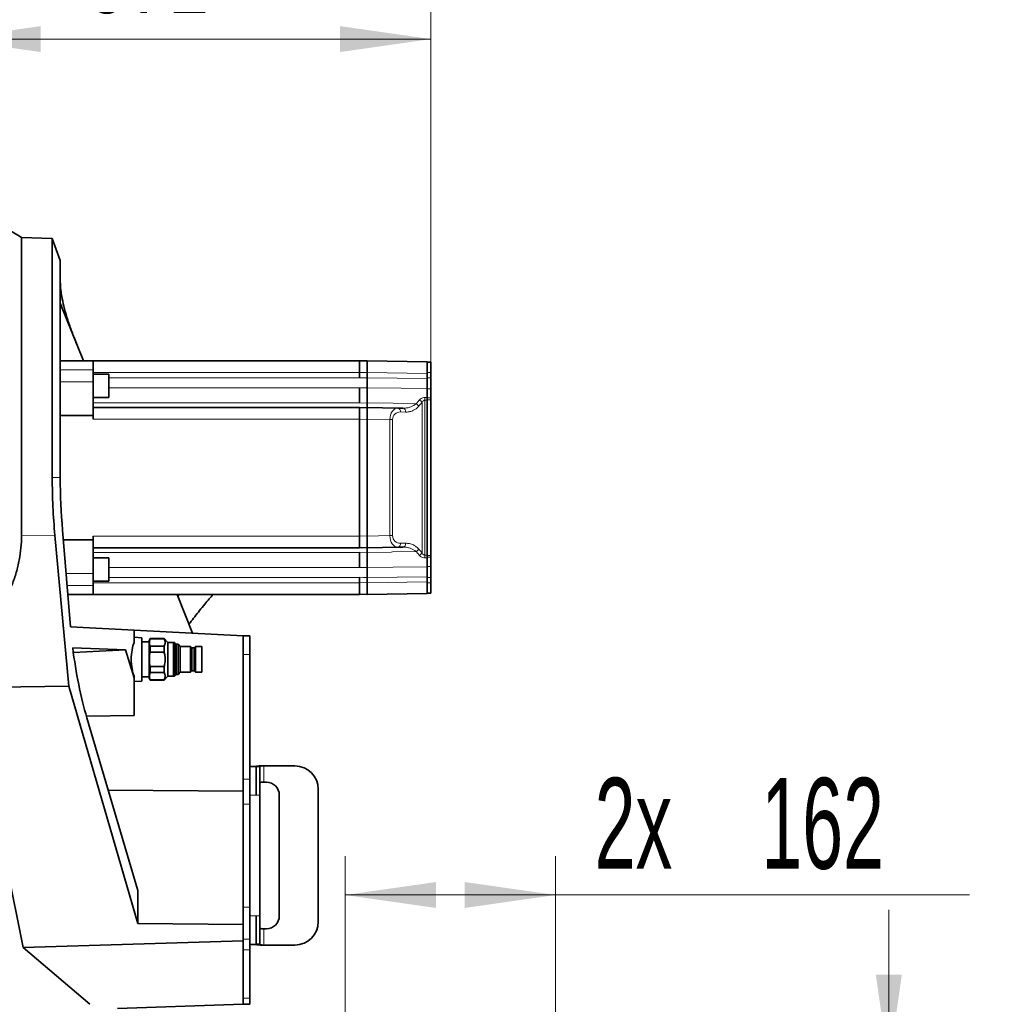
# Model space of a CAD drawing. Header units: millimetres. Extents: x 0 to 12429, y 0 to 8400.
# Tile 37 of 139: x 4684 to 5438, y 3514 to 4272. Entities that reach past the tile are written whole.
import ezdxf

# ---------------------------------------------------------------- set-up
doc = ezdxf.new("R2010")
doc.units = ezdxf.units.MM
doc.header["$LTSCALE"] = 20
doc.styles.add('SLDTEXTSTYLE0', font='TXT', dxfattribs={"width": 0.605})
doc.dimstyles.new('SLDDIMSTYLE1', dxfattribs={"dimtxt": 70, "dimasz": 70, "dimexe": 0, "dimexo": 0.0625, "dimgap": 17.5, "dimtad": 1, "dimdec": 0, "dimrnd": 1e-09, "dimzin": 12, "dimdsep": 46, "dimtxsty": 'SLDTEXTSTYLE0', "dimsah": 1, "dimcen": 0.09, "dimadec": 0, "dimazin": 3, "dimtfac": 1, "dimtofl": 0, "dimtmove": 0, "dimatfit": 3, "dimfxl": 1, "dimfrac": 2, "dimtolj": 1, "dimtzin": 12, "dimarcsym": 0})
doc.dimstyles.new('SLDDIMSTYLE2', dxfattribs={"dimtxt": 70, "dimasz": 70, "dimexe": 0, "dimexo": 0.0625, "dimgap": 17.5, "dimtad": 1, "dimdec": 1, "dimrnd": 1e-09, "dimzin": 12, "dimdsep": 46, "dimtxsty": 'SLDTEXTSTYLE0', "dimsah": 1, "dimcen": 0.09, "dimadec": 0, "dimazin": 3, "dimtfac": 1, "dimtmove": 0, "dimatfit": 0, "dimfxl": 1, "dimfrac": 2, "dimtolj": 1, "dimtzin": 12, "dimarcsym": 0})
doc.dimstyles.new('SLDDIMSTYLE3', dxfattribs={"dimtxt": 70, "dimasz": 70, "dimexe": 0, "dimexo": 0.0625, "dimgap": 17.5, "dimtad": 1, "dimdec": 1, "dimrnd": 1e-09, "dimzin": 12, "dimdsep": 46, "dimtxsty": 'SLDTEXTSTYLE0', "dimsah": 1, "dimcen": 0.09, "dimadec": 0, "dimazin": 3, "dimtfac": 1, "dimtofl": 0, "dimtmove": 0, "dimatfit": 3, "dimfxl": 1, "dimfrac": 2, "dimtolj": 1, "dimtzin": 12, "dimarcsym": 0})

# ---------------------------------------------------------------- blocks, each defined once
blk = doc.blocks.new('_D_33')
at = {"color": 7, "linetype": 'Continuous', "lineweight": 0}
for p, q in [((4482.95, 4338.58), (4482.95, 4448.95)), ((4629.95, 3527.58), (4629.95, 4448.95)), ((4482.95, 4418.95), (4362.95, 4418.95)), ((4482.95, 4418.95), (4629.95, 4418.95)), ((4629.95, 4418.95), (4919.64, 4418.95))]:
    blk.add_line(p, q, dxfattribs=at)
at = {"color": 7, "linetype": 'Continuous', "lineweight": 18}
for points in [[(4482.95, 4418.95), (4412.95, 4428.95), (4412.95, 4408.95)], [(4629.95, 4418.95), (4699.95, 4408.95), (4699.95, 4428.95)]]:
    blk.add_solid(points, dxfattribs=at)
at = {"color": 7, "linetype": 'Continuous', "lineweight": 18, "char_height": 70, "attachment_point": 1, "style": 'SLDTEXTSTYLE0'}
for s, insert in [('(', (4695.25, 4509.18)), (')', (4887.66, 4509.18)), ('147', (4727.24, 4509.18))]:
    blk.add_mtext(s, dxfattribs=dict(at, insert=insert))
blk = doc.blocks.new('_D_35')
at = {"color": 7, "linetype": 'Continuous', "lineweight": 0}
for p, q in [((4629.95, 3527.58), (4629.95, 4287.48)), ((5000.45, 3983.58), (5000.45, 4287.48)), ((5000.45, 4257.48), (4629.95, 4257.48))]:
    blk.add_line(p, q, dxfattribs=at)
at = {"color": 7, "linetype": 'Continuous', "lineweight": 18}
for points in [[(4629.95, 4257.48), (4699.95, 4247.48), (4699.95, 4267.48)], [(5000.45, 4257.48), (4930.45, 4267.48), (4930.45, 4247.48)]]:
    blk.add_solid(points, dxfattribs=at)
at = {"color": 7, "linetype": 'Continuous', "lineweight": 18, "insert": (4734.99, 4347.71), "char_height": 70, "attachment_point": 1, "style": 'SLDTEXTSTYLE0'}
blk.add_mtext('371', dxfattribs=at)
blk = doc.blocks.new('_D_41')
at = {"color": 7, "linetype": 'Continuous', "lineweight": 0}
for p, q in [((4934.41, 3470.57), (4934.41, 3628.02)), ((5096.43, 3470.57), (5096.43, 3628.02)), ((5096.43, 3598.02), (4934.41, 3598.02)), ((5096.43, 3598.02), (5415.25, 3598.02))]:
    blk.add_line(p, q, dxfattribs=at)
at = {"color": 7, "linetype": 'Continuous', "lineweight": 18}
for points in [[(4934.41, 3598.02), (5004.41, 3588.02), (5004.41, 3608.02)], [(5096.43, 3598.02), (5026.43, 3608.02), (5026.43, 3588.02)]]:
    blk.add_solid(points, dxfattribs=at)
at = {"color": 7, "linetype": 'Continuous', "lineweight": 18, "char_height": 70, "attachment_point": 1, "style": 'SLDTEXTSTYLE0'}
for s, insert in [('2x', (5126.5, 3688.25)), ('162', (5254.83, 3688.25))]:
    blk.add_mtext(s, dxfattribs=dict(at, insert=insert))
blk = doc.blocks.new('_D_42')
at = {"color": 7, "linetype": 'Continuous', "lineweight": 0}
for p, q in [((5353.03, 3466.57), (5353.03, 3586.57)), ((5100.43, 3466.57), (5383.03, 3466.57)), ((5353.03, 3139.58), (5353.03, 3466.57)), ((4896.67, 3139.58), (5383.03, 3139.58)), ((5353.03, 3139.58), (5353.03, 3019.58))]:
    blk.add_line(p, q, dxfattribs=at)
at = {"color": 7, "linetype": 'Continuous', "lineweight": 18}
for points in [[(5353.03, 3466.57), (5363.03, 3536.57), (5343.03, 3536.57)], [(5353.03, 3139.58), (5343.03, 3069.58), (5363.03, 3069.58)]]:
    blk.add_solid(points, dxfattribs=at)
at = {"color": 7, "linetype": 'Continuous', "lineweight": 18, "char_height": 70, "attachment_point": 1, "rotation": 90, "style": 'SLDTEXTSTYLE0'}
for s, insert in [('327', (5262.8, 3287.03)), ('2x', (5262.8, 3158.7))]:
    blk.add_mtext(s, dxfattribs=dict(at, insert=insert))

msp = doc.modelspace()

# ---------------------------------------------------------------- linework, layer by layer
at = {"color": 7, "linetype": 'Continuous', "lineweight": 35}
for p, q in [((4708.839378, 4103.824792), (4685.190502, 4104.650629)), ((4685.190502, 4104.650629), (4685.190502, 3874.941592)), ((4714.986217, 4086.936489), (4708.839378, 4103.824792)), ((4708.839378, 3919.579774), (4708.839378, 4103.824792)), ((4714.986217, 4086.936489), (4714.986217, 3919.579774)), ((4714.986217, 4054.092051), (4732.81127, 4009.579774)), ((4740.447016, 4009.579774), (4714.986217, 4009.579774)), ((4740.447016, 4009.579774), (4740.447016, 4002.646709)), ((4945.447016, 4009.579774), (4740.447016, 4009.579774)), ((4945.447016, 4000.579774), (4945.447016, 4009.579774)), ((4945.447016, 4009.475043), (4951.447016, 4009.579774)), ((4951.447016, 4000.581144), (4951.447016, 4009.579774)), ((4951.447016, 4009.579774), (4997.447016, 4008.776841)), ((4997.447016, 4008.776841), (4997.447016, 4008.310653)), ((5000.447016, 4008.579774), (4997.447016, 4008.579774)), ((4997.447016, 4008.310653), (4997.447016, 4002.637322)), ((5000.447016, 4008.579774), (5000.447016, 4000.579774)), ((4740.447016, 4002.646709), (4740.447016, 3993.454321)), ((4752.447016, 3999.290452), (4740.447016, 3999.290452)), ((4752.447016, 3999.290452), (4752.447016, 3981.290452)), ((4945.447016, 3996.417264), (4945.447016, 4000.579774)), ((4951.447016, 4000.581144), (4951.447016, 3996.416551)), ((4997.447016, 4002.637322), (4997.447016, 3999.778211)), ((4997.447016, 3999.778211), (4997.447016, 3996.039431)), ((5000.447016, 4000.579774), (5000.447016, 3996.417264)), ((4740.447016, 3993.454321), (4740.447016, 3967.579774)), ((5000.447016, 3996.417264), (5000.447016, 3987.96514)), ((4945.447016, 3977.179774), (4945.447016, 3988.733515)), ((4951.447016, 3988.733926), (4951.447016, 3977.17928)), ((4997.447016, 3988.332632), (4997.447016, 3981.334629)), ((5000.447016, 3987.96514), (5000.447016, 3980.959084)), ((4740.447016, 3981.290452), (4752.447016, 3981.290452)), ((4997.447016, 3859.901627), (4997.447016, 3979.25792)), ((5000.447016, 3980.959084), (5000.447016, 3979.579774)), ((5000.447016, 3979.579774), (5000.447016, 3859.579774)), ((4945.447016, 3973.579774), (4740.447016, 3973.579774)), ((4945.447016, 3964.579774), (4945.447016, 3973.579774)), ((4945.447016, 3973.475043), (4951.447016, 3973.579774)), ((4951.447016, 3964.581144), (4951.447016, 3973.579774)), ((4951.447016, 3973.579774), (4974.914419, 3973.170149)), ((4974.914419, 3973.170149), (4978.894184, 3973.100681)), ((4740.447016, 3967.579774), (4714.986217, 3967.579774)), ((4740.447016, 3967.579774), (4740.447016, 3964.579774)), ((4945.447016, 3874.579774), (4945.447016, 3964.579774)), ((4951.447016, 3964.581144), (4951.447016, 3874.578403)), ((4716.748288, 3879.232388), (4722.847495, 3804.711066)), ((4721.489349, 3759.015996), (4710.843931, 3875.157664)), ((4740.447016, 3871.579774), (4717.374617, 3871.579774)), ((4740.447016, 3874.579774), (4740.447016, 3871.579774)), ((4740.447016, 3871.579774), (4740.447016, 3845.705226)), ((4945.447016, 3865.579774), (4945.447016, 3874.579774)), ((4951.447016, 3865.579774), (4951.447016, 3874.578403)), ((4945.447016, 3865.579774), (4740.447016, 3865.579774)), ((4951.447016, 3865.579774), (4945.447016, 3865.684504)), ((4945.447016, 3850.426032), (4945.447016, 3861.979774)), ((4974.914419, 3865.989399), (4951.447016, 3865.579774)), ((4951.447016, 3861.980267), (4951.447016, 3850.425621)), ((4978.894184, 3866.058866), (4974.914419, 3865.989399)), ((4752.447016, 3857.869095), (4740.447016, 3857.869095)), ((4752.447016, 3857.869095), (4752.447016, 3839.869095)), ((4997.447016, 3857.824918), (4997.447016, 3850.826915)), ((5000.447016, 3859.579774), (5000.447016, 3858.200463)), ((5000.447016, 3858.200463), (5000.447016, 3851.194407)), ((5000.447016, 3851.194407), (5000.447016, 3842.742283)), ((4740.447016, 3845.705226), (4740.447016, 3836.512838)), ((4740.447016, 3839.869095), (4752.447016, 3839.869095)), ((4945.447016, 3838.579774), (4945.447016, 3842.742283)), ((4951.447016, 3842.742996), (4951.447016, 3838.578403)), ((4997.447016, 3843.120116), (4997.447016, 3839.381336)), ((4997.447016, 3839.381336), (4997.447016, 3836.522225)), ((5000.447016, 3842.742283), (5000.447016, 3838.579774)), ((4740.447016, 3836.512838), (4740.447016, 3829.579774)), ((4945.447016, 3829.579774), (4945.447016, 3838.579774)), ((4951.447016, 3838.578403), (4951.447016, 3829.579774)), ((4997.447016, 3836.522225), (4997.447016, 3830.848894)), ((5000.447016, 3838.579774), (5000.447016, 3830.579774)), ((4740.447016, 3829.579774), (4720.812113, 3829.579774)), ((4945.447016, 3829.579774), (4740.447016, 3829.579774)), ((4804.892718, 3829.579774), (4816.823716, 3799.785981)), ((4951.447016, 3829.579774), (4945.447016, 3829.684504)), ((4997.447016, 3830.382707), (4951.447016, 3829.579774)), ((4997.447016, 3830.848894), (4997.447016, 3830.382707)), ((5000.447016, 3830.579774), (4997.447016, 3830.579774)), ((4722.847495, 3804.711066), (4771.895408, 3802.140574)), ((4771.895408, 3792.541255), (4771.895408, 3802.140574)), ((4771.895408, 3802.140574), (4855.947016, 3797.735615)), ((4777.895408, 3796.265327), (4771.895408, 3796.579774)), ((4777.895408, 3762.89422), (4777.895408, 3796.265327)), ((4784.204809, 3795.579774), (4783.395408, 3794.17785)), ((4783.395408, 3794.17785), (4783.395408, 3764.981697)), ((4794.895408, 3795.579774), (4784.204809, 3795.579774)), ((4784.204809, 3795.579774), (4784.204809, 3795.354037)), ((4784.204809, 3795.354037), (4794.895408, 3795.354037)), ((4797.895408, 3792.579774), (4794.895408, 3795.579774)), ((4794.895408, 3795.354037), (4794.895408, 3795.579774)), ((4855.947016, 3783.279409), (4855.947016, 3797.735615)), ((4860.947016, 3797.735615), (4855.947016, 3797.735615)), ((4860.947016, 3783.279409), (4860.947016, 3797.735615)), ((4765.249784, 3786.81121), (4724.567708, 3788.581055)), ((4725.066118, 3784.73954), (4765.249784, 3786.81121)), ((4765.249784, 3786.81121), (4771.895408, 3765.333419)), ((4783.395408, 3793.079774), (4777.895408, 3793.079774)), ((4784.204809, 3789.786272), (4784.204809, 3785.147538)), ((4794.895408, 3789.786272), (4784.204809, 3789.786272)), ((4794.895408, 3785.147538), (4794.895408, 3789.786272)), ((4801.852635, 3792.579774), (4797.895408, 3792.579774)), ((4797.895408, 3779.579774), (4797.895408, 3792.579774)), ((4802.974166, 3792.578691), (4801.852635, 3792.579774)), ((4804.325579, 3791.227278), (4802.974166, 3792.578691)), ((4802.974166, 3792.578691), (4802.974166, 3766.580856)), ((4805.745408, 3791.227278), (4804.325579, 3791.227278)), ((4804.325579, 3791.227278), (4804.325579, 3767.932269)), ((4807.404545, 3789.454774), (4805.745408, 3791.227278)), ((4805.745408, 3791.227278), (4805.745408, 3767.932269)), ((4815.2284, 3789.493417), (4807.404545, 3789.454774)), ((4807.404545, 3789.454774), (4807.404545, 3769.704774)), ((4816.317452, 3788.383691), (4815.2284, 3789.493417)), ((4815.2284, 3789.493417), (4815.2284, 3769.66613)), ((4818.117194, 3788.383691), (4816.317452, 3788.383691)), ((4816.317452, 3788.383691), (4816.317452, 3770.775856)), ((4819.208609, 3789.454774), (4818.117194, 3788.383691)), ((4818.117194, 3788.383691), (4818.117194, 3770.775856)), ((4823.895408, 3789.454774), (4819.208609, 3789.454774)), ((4819.208609, 3789.454774), (4819.208609, 3769.704774)), ((4823.895408, 3789.454774), (4823.895408, 3769.704774)), ((4784.204809, 3785.147538), (4794.895408, 3785.147538)), ((4797.895408, 3766.579774), (4797.895408, 3779.579774)), ((4855.947016, 3687.373853), (4855.947016, 3783.279409)), ((4860.947016, 3687.373853), (4860.947016, 3783.279409)), ((4794.895408, 3774.012009), (4784.204809, 3774.012009)), ((4784.204809, 3774.012009), (4784.204809, 3769.373275)), ((4794.895408, 3769.373275), (4794.895408, 3774.012009)), ((4815.2284, 3769.66613), (4816.317452, 3770.775856)), ((4816.317452, 3770.775856), (4818.117194, 3770.775856)), ((4818.117194, 3770.775856), (4819.208609, 3769.704774)), ((4771.895408, 3765.333419), (4771.895408, 3766.618292)), ((4771.895408, 3765.333419), (4771.895408, 3736.326854)), ((4771.895408, 3762.579774), (4777.895408, 3762.89422)), ((4777.895408, 3766.079774), (4783.395408, 3766.079774)), ((4783.395408, 3764.981697), (4784.204809, 3763.579774)), ((4784.204809, 3769.373275), (4794.895408, 3769.373275)), ((4784.204809, 3763.80551), (4784.204809, 3763.579774)), ((4794.895408, 3763.80551), (4784.204809, 3763.80551)), ((4784.204809, 3763.579774), (4794.895408, 3763.579774)), ((4794.895408, 3763.579774), (4797.895408, 3766.579774)), ((4794.895408, 3763.579774), (4794.895408, 3763.80551)), ((4797.895408, 3766.579774), (4801.852635, 3766.579774)), ((4801.852635, 3766.579774), (4802.974166, 3766.580856)), ((4802.974166, 3766.580856), (4804.325579, 3767.932269)), ((4804.325579, 3767.932269), (4805.745408, 3767.932269)), ((4805.745408, 3767.932269), (4807.404545, 3769.704774)), ((4807.404545, 3769.704774), (4815.2284, 3769.66613)), ((4819.208609, 3769.704774), (4823.895408, 3769.704774)), ((4721.489349, 3759.015996), (4635.947016, 3757.673909)), ((4774.655707, 3576.132043), (4721.489349, 3759.015996)), ((4771.895408, 3736.326854), (4735.056362, 3735.879828)), ((4735.478549, 3734.430664), (4774.655707, 3601.381268)), ((4865.747016, 3696.971867), (4860.947016, 3696.971867)), ((4865.747016, 3696.909278), (4865.747016, 3696.971867)), ((4865.747016, 3696.909278), (4865.747016, 3674.971867)), ((4865.747016, 3696.909278), (4868.747016, 3696.909278)), ((4868.747016, 3696.909278), (4868.747016, 3674.971867)), ((4869.08502, 3697.471867), (4870.416018, 3697.471867)), ((4871.747016, 3697.471867), (4870.416018, 3697.471867)), ((4895.678433, 3697.471867), (4871.747016, 3697.471867)), ((4855.947016, 3677.911665), (4855.947016, 3687.373853)), ((4860.947016, 3668.066507), (4860.947016, 3687.373853)), ((4870.416018, 3684.971867), (4871.747016, 3684.971867)), ((4873.678433, 3684.971867), (4871.747016, 3684.971867)), ((4913.678433, 3577.471867), (4913.678433, 3679.471867)), ((4751.894748, 3678.679676), (4855.947016, 3677.911665)), ((4855.947016, 3677.911665), (4855.947016, 3668.066507)), ((4868.747016, 3674.971867), (4868.747016, 3581.971867)), ((4883.678433, 3581.971867), (4883.678433, 3674.971867)), ((4855.947016, 3588.594545), (4855.947016, 3668.066507)), ((4860.947016, 3588.594545), (4860.947016, 3668.066507)), ((4673.947016, 3620.24806), (4686.524032, 3557.634489)), ((4774.655707, 3576.132043), (4774.655707, 3601.381268)), ((4855.947016, 3588.594545), (4855.947016, 3575.304944)), ((4865.747016, 3581.971867), (4865.747016, 3560.034457)), ((4868.747016, 3581.971867), (4868.747016, 3560.034457)), ((4855.947016, 3575.304944), (4774.655707, 3576.132043)), ((4855.947016, 3575.304944), (4855.947016, 3562.616902)), ((4871.747016, 3571.971867), (4870.416018, 3571.971867)), ((4871.747016, 3571.971867), (4873.678433, 3571.971867)), ((4855.947016, 3562.616902), (4686.524032, 3557.634489)), ((4855.947016, 3562.616902), (4855.947016, 3555.792279)), ((4860.947016, 3555.792279), (4860.947016, 3563.901302)), ((4860.947016, 3559.971867), (4865.747016, 3559.971867)), ((4868.747016, 3560.034457), (4865.747016, 3560.034457)), ((4865.747016, 3559.971867), (4865.747016, 3560.034457)), ((4869.08502, 3559.471867), (4870.416018, 3559.471867)), ((4870.416018, 3559.471867), (4871.747016, 3559.471867)), ((4871.747016, 3559.471867), (4895.678433, 3559.471867)), ((4686.524032, 3557.634489), (4737.684201, 3513.795811)), ((4855.947016, 3518.492166), (4855.947016, 3555.792279)), ((4860.947016, 3518.492166), (4860.947016, 3555.792279)), ((4855.947016, 3513.971867), (4759.070502, 3510.588865)), ((4855.947016, 3518.492166), (4855.947016, 3513.971867)), ((4860.947016, 3513.971867), (4855.947016, 3513.971867)), ((4860.947016, 3513.971867), (4860.947016, 3518.492166))]:
    msp.add_line(p, q, dxfattribs=at)
at = {"color": 8, "linetype": 'Continuous', "lineweight": 18}
for p, q in [((4740.447016, 4002.646709), (4714.986217, 4002.646709)), ((4945.447016, 4000.579774), (4740.447016, 4000.579774)), ((4951.447016, 4000.581144), (4945.447016, 4000.476414)), ((4997.447016, 3999.778211), (4951.447016, 4000.581144)), ((5000.447016, 4000.579774), (4997.447016, 4000.579774)), ((4740.447016, 3993.454321), (4714.986217, 3993.454321)), ((4752.447016, 3996.417264), (4945.447016, 3996.417264)), ((5000.447016, 3996.417264), (4997.447016, 3996.417264)), ((4752.447016, 3988.733515), (4945.447016, 3988.733515)), ((4951.447016, 3988.733926), (4945.447016, 3988.6817)), ((5000.447016, 3987.96514), (4997.447016, 3987.96514)), ((4945.447016, 3977.179774), (4740.447016, 3977.179774)), ((4945.447016, 3977.078324), (4951.447016, 3977.17928)), ((4988.990078, 3976.547708), (4991.520984, 3979.504189)), ((4993.589947, 3861.668178), (4993.589947, 3977.491369)), ((4995.65891, 3981.346864), (4997.447016, 3981.334629)), ((4995.65891, 3979.270471), (4995.65891, 3859.889077)), ((5000.447016, 3980.959084), (4997.447016, 3980.959084)), ((5000.447016, 3979.579774), (4997.447016, 3979.579774)), ((4980.963147, 3970.101138), (4976.983383, 3970.170605)), ((4945.447016, 3964.579774), (4740.447016, 3964.579774)), ((4951.447016, 3964.581144), (4945.447016, 3964.476414)), ((4968.808759, 3964.278094), (4951.447016, 3964.581144)), ((4968.808759, 3874.881453), (4968.808759, 3964.278094)), ((4968.808759, 3964.278094), (4970.877722, 3964.278094)), ((4970.877722, 3964.278094), (4970.877722, 3874.881453)), ((4708.839378, 3919.579774), (4714.986217, 3919.579774)), ((4710.843931, 3875.157664), (4685.190502, 3874.941592)), ((4945.447016, 3874.579774), (4740.447016, 3874.579774)), ((4945.447016, 3874.683133), (4951.447016, 3874.578403)), ((4951.447016, 3874.578403), (4968.808759, 3874.881453)), ((4968.808759, 3874.881453), (4970.877722, 3874.881453)), ((4976.983383, 3868.988942), (4980.963147, 3869.058409)), ((4740.447016, 3861.979774), (4945.447016, 3861.979774)), ((4951.447016, 3861.980267), (4945.447016, 3862.081224)), ((4991.520984, 3859.655358), (4988.990078, 3862.611839)), ((4997.447016, 3857.824918), (4995.65891, 3857.812683)), ((5000.447016, 3859.579774), (4997.447016, 3859.579774)), ((5000.447016, 3858.200463), (4997.447016, 3858.200463)), ((4945.447016, 3850.426032), (4752.447016, 3850.426032)), ((4945.447016, 3850.477847), (4951.447016, 3850.425621)), ((5000.447016, 3851.194407), (4997.447016, 3851.194407)), ((4740.447016, 3845.705226), (4719.492323, 3845.705226)), ((4752.447016, 3842.742283), (4945.447016, 3842.742283)), ((4951.447016, 3838.578403), (4997.447016, 3839.381336)), ((5000.447016, 3842.742283), (4997.447016, 3842.742283)), ((4740.447016, 3836.512838), (4720.244675, 3836.512838)), ((4945.447016, 3838.579774), (4740.447016, 3838.579774)), ((4945.447016, 3838.683133), (4951.447016, 3838.578403)), ((5000.447016, 3838.579774), (4997.447016, 3838.579774)), ((4801.852635, 3792.579774), (4801.852635, 3766.579774)), ((4860.947016, 3783.279409), (4855.947016, 3783.279409)), ((4871.747016, 3697.471867), (4871.747016, 3684.971867)), ((4860.947016, 3687.373853), (4855.947016, 3687.373853)), ((4865.747016, 3674.971867), (4860.947016, 3674.971867)), ((4868.747016, 3674.971867), (4865.747016, 3674.971867)), ((4860.947016, 3668.066507), (4855.947016, 3668.066507)), ((4860.947016, 3588.594545), (4855.947016, 3588.594545)), ((4865.747016, 3581.971867), (4860.947016, 3581.971867)), ((4868.747016, 3581.971867), (4865.747016, 3581.971867)), ((4871.747016, 3571.971867), (4871.747016, 3559.471867)), ((4860.947016, 3563.901302), (4855.947016, 3563.901302)), ((4860.947016, 3555.792279), (4855.947016, 3555.792279)), ((4860.947016, 3518.492166), (4855.947016, 3518.492166))]:
    msp.add_line(p, q, dxfattribs=at)
at = {"color": 8, "linetype": 'Continuous', "lineweight": 18, "flags": 128}
for points in [[(4945.447016, 3996.367466), (4948.405469, 3996.391673), (4951.447016, 3996.416551)], [(4951.447016, 3996.416551), (4974.488762, 3996.22788), (4997.447016, 3996.039431)], [(4997.447016, 3988.332632), (4977.450607, 3988.507329), (4951.447016, 3988.733926)], [(4951.447016, 3977.17928), (4971.443428, 3976.842849), (4988.990078, 3976.547708)], [(4997.447016, 3979.25792), (4995.938738, 3979.268507), (4995.65891, 3979.270471)], [(4988.990078, 3862.611839), (4970.88982, 3862.307385), (4969.773366, 3862.288603), (4951.447016, 3861.980267)], [(4995.65891, 3859.889077), (4995.938738, 3859.891041), (4997.447016, 3859.901627)], [(4951.447016, 3850.425621), (4971.443428, 3850.599813), (4997.447016, 3850.826915)], [(4951.447016, 3842.742996), (4948.405469, 3842.767875), (4945.447016, 3842.792081)], [(4997.447016, 3843.120116), (4974.488762, 3842.931667), (4951.447016, 3842.742996)]]:
    msp.add_lwpolyline(points, dxfattribs=at)
at = {"color": 7, "linetype": 'Continuous', "lineweight": 35}
for centre, radius, start, end in [((4427.97553, 3675.884424), 500, 59.040640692, 65.421285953), ((4895.678433, 3679.471867), 18, 0, 90), ((4873.678433, 3674.971867), 10, 0, 90), ((4873.678433, 3581.971867), 10, 270, 0), ((4895.678433, 3577.471867), 18, 270, 0)]:
    msp.add_arc(centre, radius, start, end, dxfattribs=at)
at = {"color": 8, "linetype": 'Continuous', "lineweight": 18}
for centre, radius, start, end in [((4986.60913, 3971.896706), 5.22501, 31.607750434, 62.891113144), ((4989.170147, 3975.018035), 5.064782, 29.231513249, 62.344536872), ((4864.818134, 3980.308667), 130.844896, 359.545378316, 0.454621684), ((4974.347207, 3970.565594), 2.665602, 351.478550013, 77.714123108), ((4978.326971, 3970.496126), 2.665602, 351.478550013, 77.714123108), ((4978.326971, 3868.663421), 2.665602, 282.285876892, 8.521449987), ((4974.347207, 3868.593954), 2.665602, 282.285876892, 8.521449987), ((4986.60913, 3867.262841), 5.22501, 297.108886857, 328.392249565), ((4989.170147, 3864.141512), 5.064782, 297.655463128, 330.768486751), ((4864.818134, 3858.85088), 130.844896, 359.545378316, 0.454621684)]:
    msp.add_arc(centre, radius, start, end, dxfattribs=at)
for centre, major_axis, ratio, start_param, end_param in [((5056.087781, 3919.579774), (85.210059, 0), 0.9998476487, 2.3941888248, 2.438982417), ((4974.863923, 3964.169659), (-0.037645, 9.001074), 0.6727278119, 6.268629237, 7.8391209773), ((4976.985243, 3964.169659), (5.643148, -2.395374), 0.9751955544, 1.9635715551, 3.5340632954), ((4974.863923, 3874.989888), (0.037645, 9.001074), 0.6727278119, 1.5856569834, 3.1561487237), ((4976.985243, 3874.989888), (5.643148, 2.395374), 0.9751955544, 2.7491220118, 4.3196137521), ((5056.087781, 3919.579774), (85.210059, 0), 0.9998476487, 3.8442028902, 3.8889964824)]:
    msp.add_ellipse(centre, major_axis=major_axis, ratio=ratio, start_param=start_param, end_param=end_param, dxfattribs=at)
at = {"color": 7, "linetype": 'Continuous', "lineweight": 35}
for centre, major_axis, ratio, start_param, end_param in [((4775.057441, 3919.579774), (0, 181.917936), 0.363999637, 1.5707963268, 1.817478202), ((4777.08358, 3919.579774), (0, 170.580059), 0.3640364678, 1.5707963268, 1.809589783), ((4785.89893, 3846.461188), (0, 178.140676), 0.3640364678, 1.9017155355, 2.2509184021), ((4775.782469, 3779.579774), (0, 16.793232), 0.3640364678, 0.6890856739, 2.4525069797)]:
    msp.add_ellipse(centre, major_axis=major_axis, ratio=ratio, start_param=start_param, end_param=end_param, dxfattribs=at)
for points, knots in [([(4727.536838, 4022.750953), (4726.296725, 4025.918868), (4723.816621, 4032.254382), (4720.724199, 4041.22113), (4718.184899, 4049.704558), (4716.354072, 4057.456763), (4715.200997, 4064.44623), (4715.058016, 4068.363233), (4714.986217, 4070.33017)], [0, 0, 0, 0, 0.1650337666, 0.3300510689, 0.5000168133, 0.6699664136, 0.8342725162, 1, 1, 1, 1]), ([(4951.447016, 3988.733926), (4951.447016, 3989.194701), (4951.447016, 3990.42434), (4951.447016, 3993.051516), (4951.447016, 3995.294873), (4951.447016, 3996.416551)], [0, 0, 0, 0, 0.2305598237, 0.6152802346, 1, 1, 1, 1]), ([(4997.447016, 3996.039431), (4997.447016, 3994.917783), (4997.447016, 3992.674484), (4997.447016, 3990.035581), (4997.447016, 3988.800735), (4997.447016, 3988.332632)], [0, 0, 0, 0, 0.38306652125, 0.7661336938, 1, 1, 1, 1]), ([(4951.447016, 3973.579774), (4951.447016, 3973.621458), (4951.447016, 3973.732699), (4951.447016, 3974.808973), (4951.447016, 3976.389178), (4951.447016, 3977.17928)], [0, 0, 0, 0, 0.2305598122, 0.6152802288, 1, 1, 1, 1]), ([(4997.447016, 3981.334629), (4997.447016, 3981.029781), (4997.447016, 3980.455593), (4997.447016, 3979.683231), (4997.447016, 3979.302865), (4997.447016, 3979.25792)], [0, 0, 0, 0, 0.4995240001, 0.9408625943, 1, 1, 1, 1]), ([(4685.190502, 3874.941592), (4685.102034, 3871.789907), (4684.925092, 3865.486362), (4683.510542, 3855.995792), (4681.244893, 3846.554666), (4678.121409, 3837.343543), (4674.282063, 3828.512171), (4669.799291, 3820.021398), (4664.678596, 3811.797358), (4659.250833, 3804.242124), (4653.692003, 3797.360773), (4648.087726, 3791.087766), (4642.19159, 3785.035305), (4638.028566, 3781.205053), (4635.947016, 3779.289893)], [0, 0, 0, 0, 0.0861464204, 0.1722975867, 0.261384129, 0.3504832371, 0.436480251, 0.5224886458, 0.6102917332, 0.6981045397, 0.7732379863, 0.8483751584, 0.9241862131, 1, 1, 1, 1]), ([(4951.447016, 3861.980267), (4951.447016, 3862.468341), (4951.447016, 3863.770834), (4951.447016, 3865.243339), (4951.447016, 3865.467629), (4951.447016, 3865.579774)], [0, 0, 0, 0, 0.2305598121, 0.6152802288, 1, 1, 1, 1]), ([(4997.447016, 3859.901627), (4997.447016, 3859.51967), (4997.447016, 3858.800247), (4997.447016, 3858.136264), (4997.447016, 3857.85782), (4997.447016, 3857.824918)], [0, 0, 0, 0, 0.4995240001, 0.9408625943, 1, 1, 1, 1]), ([(4951.447016, 3842.742996), (4951.447016, 3843.412916), (4951.447016, 3845.200687), (4951.447016, 3848.013508), (4951.447016, 3849.621584), (4951.447016, 3850.425621)], [0, 0, 0, 0, 0.2305598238, 0.6152802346, 1, 1, 1, 1]), ([(4997.447016, 3850.826915), (4997.447016, 3850.025877), (4997.447016, 3848.423797), (4997.447016, 3845.603004), (4997.447016, 3843.802615), (4997.447016, 3843.120116)], [0, 0, 0, 0, 0.3830644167, 0.7661294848, 1, 1, 1, 1]), ([(4806.66285, 3829.579774), (4806.594844, 3829.497945), (4806.19613, 3829.018191), (4805.802924, 3828.527912), (4805.476785, 3828.121256)], [0, 0, 0, 0, 0.1705637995, 1, 1, 1, 1]), ([(4814.11627, 3806.546949), (4814.407202, 3806.937906), (4815.885376, 3808.924289), (4818.620854, 3812.47885), (4822.350971, 3817.241052), (4826.062502, 3821.826426), (4829.521859, 3825.95467), (4831.709754, 3828.439359), (4832.713948, 3829.579774)], [0, 0, 0, 0, 0.04806094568, 0.24418873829, 0.44830810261, 0.65605538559, 0.84213732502, 1, 1, 1, 1]), ([(4784.204809, 3795.354037), (4783.976555, 3794.645653), (4783.514337, 3793.211168), (4783.658869, 3791.330141), (4784.059681, 3790.196681), (4784.204809, 3789.786272)], [0, 0, 0, 0, 0.3836097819, 0.7768146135, 1, 1, 1, 1]), ([(4794.895408, 3789.786272), (4795.177804, 3790.248461), (4795.750846, 3791.186341), (4795.978587, 3792.622136), (4795.70608, 3794.034479), (4795.168135, 3794.910109), (4794.895408, 3795.354037)], [0, 0, 0, 0, 0.25478385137, 0.51701094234, 0.75513352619, 1, 1, 1, 1]), ([(4784.204809, 3785.147538), (4784.121651, 3784.705492), (4783.78049, 3782.891977), (4783.515257, 3779.612064), (4783.771069, 3776.320786), (4784.120006, 3774.463409), (4784.204809, 3774.012009)], [0, 0, 0, 0, 0.1204217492, 0.494036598, 0.8770352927, 1, 1, 1, 1]), ([(4794.895408, 3774.012009), (4795.061394, 3774.525397), (4795.461203, 3775.761985), (4795.847264, 3777.809177), (4795.947014, 3780.195051), (4795.65879, 3782.681142), (4795.151892, 3784.318868), (4794.895408, 3785.147538)], [0, 0, 0, 0, 0.14244617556, 0.34310739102, 0.54792627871, 0.771256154, 1, 1, 1, 1]), ([(4784.204809, 3769.373275), (4783.976555, 3768.664891), (4783.514337, 3767.230406), (4783.658869, 3765.349379), (4784.059681, 3764.215919), (4784.204809, 3763.80551)], [0, 0, 0, 0, 0.3836097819, 0.7768146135, 1, 1, 1, 1]), ([(4794.895408, 3763.80551), (4795.177804, 3764.267699), (4795.750846, 3765.205579), (4795.978587, 3766.641374), (4795.70608, 3768.053717), (4795.168135, 3768.929347), (4794.895408, 3769.373275)], [0, 0, 0, 0, 0.2547838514, 0.5170109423, 0.7551335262, 1, 1, 1, 1]), ([(4869.08502, 3697.471867), (4868.586185, 3697.452331), (4867.601731, 3697.413777), (4866.546661, 3697.294014), (4865.870022, 3697.134131), (4865.787656, 3696.983567), (4865.747016, 3696.909278)], [0, 0, 0, 0, 0.2601097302, 0.5133272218, 0.7598763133, 1, 1, 1, 1]), ([(4870.416018, 3697.471867), (4870.166438, 3697.452292), (4869.672737, 3697.413569), (4869.14507, 3697.293557), (4868.8075, 3697.132932), (4868.767073, 3696.983441), (4868.747016, 3696.909278)], [0, 0, 0, 0, 0.257562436, 0.5094898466, 0.756659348, 1, 1, 1, 1]), ([(4868.747016, 3683.632122), (4868.766976, 3683.838567), (4868.802777, 3684.208876), (4869.10162, 3684.638654), (4869.602682, 3684.867609), (4870.120428, 3684.933977), (4870.416018, 3684.971867)], [0, 0, 0, 0, 0.27932623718, 0.5010382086, 0.71513378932, 1, 1, 1, 1]), ([(4860.947016, 3563.901302), (4860.947016, 3565.00659), (4860.947016, 3567.21003), (4860.947016, 3571.430403), (4860.947016, 3576.424639), (4860.947016, 3582.21884), (4860.947016, 3586.469817), (4860.947016, 3588.594545)], [0, 0, 0, 0, 0.1873376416, 0.3734662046, 0.5606078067, 0.7803825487, 1, 1, 1, 1]), ([(4870.416018, 3571.971867), (4870.132697, 3572.000725), (4869.612085, 3572.053751), (4869.115262, 3572.295246), (4868.807613, 3572.739714), (4868.769236, 3573.101908), (4868.747016, 3573.311613)], [0, 0, 0, 0, 0.271810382, 0.4994603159, 0.7101946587, 1, 1, 1, 1]), ([(4865.747016, 3560.034457), (4865.796864, 3559.955298), (4865.894546, 3559.800175), (4866.650264, 3559.633126), (4867.711965, 3559.515869), (4868.633924, 3559.486324), (4869.08502, 3559.471867)], [0, 0, 0, 0, 0.2658759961, 0.5210178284, 0.7656431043, 1, 1, 1, 1]), ([(4868.747016, 3560.034457), (4868.771672, 3559.95542), (4868.819768, 3559.801238), (4869.196788, 3559.633632), (4869.727759, 3559.516062), (4870.190303, 3559.486361), (4870.416018, 3559.471867)], [0, 0, 0, 0, 0.268989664, 0.5247336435, 0.7680766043, 1, 1, 1, 1])]:
    msp.add_open_spline(points, degree=3, knots=knots, dxfattribs=at)
at = {"color": 8, "linetype": 'Continuous', "lineweight": 18}
for points, knots in [([(4978.894184, 3973.100681), (4979.301217, 3973.102416), (4980.626848, 3973.108066), (4982.883845, 3973.422041), (4985.301501, 3974.194819), (4987.36753, 3975.236036), (4988.445732, 3976.107658), (4988.990078, 3976.547708)], [0, 0, 0, 0, 0.1149193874, 0.3742708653, 0.6387880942, 0.8176372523, 1, 1, 1, 1]), ([(4995.65891, 3981.346864), (4995.190708, 3981.313922), (4994.178595, 3981.242711), (4992.683319, 3980.605003), (4991.93579, 3979.89704), (4991.520984, 3979.504189)], [0, 0, 0, 0, 0.27700958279, 0.59881083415, 1, 1, 1, 1]), ([(4993.589947, 3977.491369), (4993.786453, 3977.863336), (4994.118996, 3978.492811), (4994.811779, 3979.077227), (4995.338638, 3979.258741), (4995.578767, 3979.267535), (4995.65891, 3979.270471)], [0, 0, 0, 0, 0.4500395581, 0.7615955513, 0.9204317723, 1, 1, 1, 1]), ([(4991.059041, 3974.63514), (4990.533965, 3974.079196), (4989.470067, 3972.952755), (4987.426326, 3971.590117), (4984.987899, 3970.551313), (4982.722492, 3970.120223), (4981.369532, 3970.105547), (4980.963147, 3970.101138)], [0, 0, 0, 0, 0.1818477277, 0.368455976, 0.6241313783, 0.8871011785, 1, 1, 1, 1]), ([(4980.963147, 3869.058409), (4981.972117, 3869.010542), (4984.02038, 3868.913371), (4986.760293, 3867.918315), (4989.163614, 3866.489149), (4990.420973, 3865.185809), (4991.059041, 3864.524407)], [0, 0, 0, 0, 0.2798782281, 0.5681671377, 0.7808591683, 1, 1, 1, 1]), ([(4988.990078, 3862.611839), (4988.362564, 3863.110444), (4987.088674, 3864.122641), (4984.901514, 3865.116733), (4982.567358, 3865.786023), (4980.533461, 3866.051961), (4979.3032, 3866.057143), (4978.894184, 3866.058866)], [0, 0, 0, 0, 0.2090823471, 0.4244499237, 0.6526543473, 0.8845202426, 1, 1, 1, 1]), ([(4993.589947, 3861.668178), (4993.777236, 3861.311789), (4994.096123, 3860.704981), (4994.716008, 3860.158025), (4995.232221, 3859.924169), (4995.501828, 3859.901996), (4995.65891, 3859.889077)], [0, 0, 0, 0, 0.43073388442, 0.73339141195, 0.84466513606, 1, 1, 1, 1]), ([(4991.520984, 3859.655358), (4991.91505, 3859.27982), (4992.627143, 3858.601209), (4994.094313, 3857.935945), (4995.137967, 3857.853724), (4995.65891, 3857.812683)], [0, 0, 0, 0, 0.3829439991, 0.6919944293, 1, 1, 1, 1])]:
    msp.add_open_spline(points, degree=3, knots=knots, dxfattribs=at)

# ---------------------------------------------------------------- dimensions: what is measured, and where the dimension line sits
at = {"color": 7, "linetype": 'Continuous', "lineweight": 18}
for base, p1, p2, text, dimstyle, picture, middle in [((4629.947016, 4418.945483), (4482.947016, 4334.579774), (4629.947016, 3523.579774), '(<>)', 'SLDDIMSTYLE2', '_D_33', (4807.447016, 4418.945483)), ((4934.409685, 3598.015551), (5096.434044, 3466.565582), (4934.409685, 3466.565582), '2x <>', 'SLDDIMSTYLE3', '_D_41', (5270.874226, 3598.015551))]:
    dim = msp.add_linear_dim(base=base, p1=p1, p2=p2, text=text, dimstyle=dimstyle, dxfattribs=at)
    dim.commit()
    dim.dimension.update_dxf_attribs({"geometry": picture, "text_midpoint": middle, "dimtype": 160})
dim = msp.add_linear_dim(base=(4629.9470164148, 4257.4750146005), p1=(5000.4470164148, 3979.5797735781), p2=(4629.9470164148, 3523.5797735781), dimstyle='SLDDIMSTYLE1', dxfattribs=at)
dim.commit()
dim.dimension.update_dxf_attribs({"geometry": '_D_35', "text_midpoint": (4815.1970164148, 4257.4750146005), "dimtype": 160})
dim = msp.add_linear_dim(base=(5353.030443, 3466.565582), p1=(4892.672628, 3139.579774), p2=(5096.434044, 3466.565582), angle=90, text='2x <>', dimstyle='SLDDIMSTYLE2', dxfattribs=at)
dim.commit()
dim.dimension.update_dxf_attribs({"geometry": '_D_42', "text_midpoint": (5353.030443, 3303.072678), "dimtype": 160})

doc.saveas('drawing.dxf')
